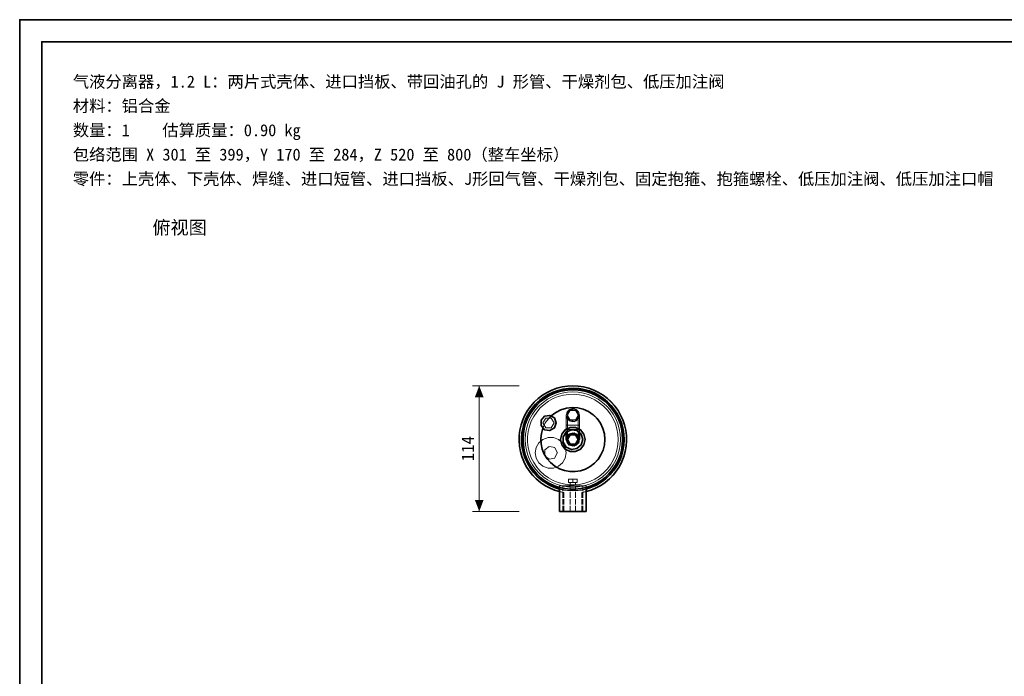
# Model space of a CAD drawing. Header units: millimetres. Extents: x 0 to 420, y 0 to 297.
# Tile 2 of 3: x 0 to 223, y 148 to 297. Entities that reach past the tile are written whole.
import ezdxf
from ezdxf.enums import TextEntityAlignment as Align

# ---------------------------------------------------------------- set-up
doc = ezdxf.new("R2010")
doc.units = ezdxf.units.MM
doc.linetypes.add('DASHED', pattern=[1.524, 1.27, -0.254])
for name, color, linetype, lineweight, true_color in [('DIM', 7, 'Continuous', 18, 0x1e5aa0), ('FRAME', 7, 'Continuous', 35, 0x3c3c3c), ('HIDDEN', 7, 'DASHED', 13, 0x969696), ('OUTLINE', 7, 'Continuous', 35, 0x141414), ('TEXT', 7, 'Continuous', 18, 0x141414)]:
    doc.layers.add(name, color=color, linetype=linetype, lineweight=lineweight, true_color=true_color)
doc.styles.add('ZH', font='simsun.ttc')

msp = doc.modelspace()

# ---------------------------------------------------------------- hatches: boundary and pattern name
at = {"layer": 'DIM'}
for points in [[(103.85, 214.2), (102.86, 211.6), (104.84, 211.6)], [(103.85, 185.8), (104.84, 188.4), (102.86, 188.4)]]:
    msp.add_hatch(color=7, dxfattribs=at).paths.add_polyline_path(points)

# ---------------------------------------------------------------- linework, layer by layer
for points in [[(112.85, 214.2), (102.35, 214.2)], [(103.85, 185.8), (103.85, 214.2)], [(112.85, 185.8), (102.35, 185.8)]]:
    msp.add_lwpolyline(points, dxfattribs=at)
at = {"layer": 'FRAME'}
for points in [[(0, 0), (420, 0), (420, 297), (0, 297)], [(5, 5), (415, 5), (415, 292), (5, 292)]]:
    msp.add_lwpolyline(points, close=True, dxfattribs=at)
at = {"layer": 'HIDDEN'}
for points in [[(127, 190.07), (128.18, 190.32), (129.32, 190.7), (130.43, 191.18), (131.48, 191.77), (132.46, 192.46), (133.38, 193.25), (134.21, 194.12), (134.95, 195.07), (135.59, 196.09), (136.13, 197.17), (136.56, 198.3), (136.87, 199.46), (137.07, 200.65), (137.15, 201.85), (137.11, 203.05), (136.95, 204.25), (136.67, 205.42), (136.28, 206.56), (135.78, 207.66), (135.17, 208.7), (134.46, 209.67), (133.66, 210.57), (132.78, 211.39), (131.81, 212.11), (130.78, 212.74), (129.7, 213.26), (128.56, 213.67), (127.39, 213.96), (126.2, 214.14), (125, 214.2), (123.8, 214.14), (122.61, 213.96), (121.44, 213.67), (120.3, 213.26), (119.22, 212.74), (118.19, 212.11), (117.22, 211.39), (116.34, 210.57), (115.54, 209.67), (114.83, 208.7), (114.22, 207.66), (113.72, 206.56), (113.33, 205.42), (113.05, 204.25), (112.89, 203.05), (112.85, 201.85), (112.93, 200.65), (113.13, 199.46), (113.44, 198.3), (113.87, 197.17), (114.41, 196.09), (115.05, 195.07), (115.79, 194.12), (116.62, 193.25), (117.54, 192.46), (118.52, 191.77), (119.57, 191.18), (120.68, 190.7), (121.82, 190.32), (123, 190.07)], [(136.6, 202.05), (136.54, 203.26), (136.35, 204.46), (136.03, 205.63), (135.6, 206.77), (135.05, 207.85), (134.38, 208.87), (133.62, 209.81), (132.76, 210.67), (131.82, 211.43), (130.8, 212.1), (129.72, 212.65), (128.58, 213.08), (127.41, 213.4), (126.21, 213.59), (125, 213.65), (123.79, 213.59), (122.59, 213.4), (121.42, 213.08), (120.28, 212.65), (119.2, 212.1), (118.18, 211.43), (117.24, 210.67), (116.38, 209.81), (115.62, 208.87), (114.95, 207.85), (114.4, 206.77), (113.97, 205.63), (113.65, 204.46), (113.46, 203.26), (113.4, 202.05), (113.46, 200.84), (113.65, 199.64), (113.97, 198.47), (114.4, 197.33), (114.95, 196.25), (115.62, 195.23), (116.38, 194.29), (117.24, 193.43), (118.18, 192.67), (119.2, 192), (120.28, 191.45), (121.42, 191.02), (122.59, 190.7), (123.79, 190.51), (125, 190.45), (126.21, 190.51), (127.41, 190.7), (128.58, 191.02), (129.72, 191.45), (130.8, 192), (131.82, 192.67), (132.76, 193.43), (133.62, 194.29), (134.38, 195.23), (135.05, 196.25), (135.6, 197.33), (136.03, 198.47), (136.35, 199.64), (136.54, 200.84), (136.6, 202.05)], [(136.55, 202.05), (136.49, 203.26), (136.3, 204.45), (135.98, 205.62), (135.55, 206.75), (135, 207.82), (134.34, 208.84), (133.58, 209.78), (132.73, 210.63), (131.79, 211.39), (130.78, 212.05), (129.7, 212.6), (128.57, 213.03), (127.4, 213.35), (126.21, 213.54), (125, 213.6), (123.79, 213.54), (122.6, 213.35), (121.43, 213.03), (120.3, 212.6), (119.22, 212.05), (118.21, 211.39), (117.27, 210.63), (116.42, 209.78), (115.66, 208.84), (115, 207.82), (114.45, 206.75), (114.02, 205.62), (113.7, 204.45), (113.51, 203.26), (113.45, 202.05), (113.51, 200.84), (113.7, 199.65), (114.02, 198.48), (114.45, 197.35), (115, 196.27), (115.66, 195.26), (116.42, 194.32), (117.27, 193.47), (118.21, 192.71), (119.22, 192.05), (120.3, 191.5), (121.43, 191.07), (122.6, 190.75), (123.79, 190.56), (125, 190.5), (126.21, 190.56), (127.4, 190.75), (128.57, 191.07), (129.7, 191.5), (130.78, 192.05), (131.79, 192.71), (132.73, 193.47), (133.58, 194.32), (134.34, 195.26), (135, 196.27), (135.55, 197.35), (135.98, 198.48), (136.3, 199.65), (136.49, 200.84), (136.55, 202.05)], [(136.25, 202.05), (136.18, 203.27), (135.99, 204.47), (135.66, 205.64), (135.21, 206.77), (134.64, 207.85), (133.96, 208.86), (133.17, 209.79), (132.28, 210.62), (131.31, 211.36), (130.27, 211.99), (129.16, 212.5), (128.01, 212.89), (126.82, 213.15), (125.61, 213.28), (124.39, 213.28), (123.18, 213.15), (121.99, 212.89), (120.84, 212.5), (119.73, 211.99), (118.69, 211.36), (117.72, 210.62), (116.83, 209.79), (116.04, 208.86), (115.36, 207.85), (114.79, 206.77), (114.34, 205.64), (114.01, 204.47), (113.82, 203.27), (113.75, 202.05), (113.82, 200.83), (114.01, 199.63), (114.34, 198.46), (114.79, 197.33), (115.36, 196.25), (116.04, 195.24), (116.83, 194.31), (117.72, 193.48), (118.69, 192.74), (119.73, 192.11), (120.84, 191.6), (121.99, 191.21), (123.18, 190.95), (124.39, 190.82), (125.61, 190.82), (126.82, 190.95), (128.01, 191.21), (129.16, 191.6), (130.27, 192.11), (131.31, 192.74), (132.28, 193.48), (133.17, 194.31), (133.96, 195.24), (134.64, 196.25), (135.21, 197.33), (135.66, 198.46), (135.99, 199.63), (136.18, 200.83), (136.25, 202.05)], [(136.25, 202.05), (136.18, 203.27), (135.99, 204.47), (135.66, 205.64), (135.21, 206.77), (134.64, 207.85), (133.96, 208.86), (133.17, 209.79), (132.28, 210.62), (131.31, 211.36), (130.27, 211.99), (129.16, 212.5), (128.01, 212.89), (126.82, 213.15), (125.61, 213.28), (124.39, 213.28), (123.18, 213.15), (121.99, 212.89), (120.84, 212.5), (119.73, 211.99), (118.69, 211.36), (117.72, 210.62), (116.83, 209.79), (116.04, 208.86), (115.36, 207.85), (114.79, 206.77), (114.34, 205.64), (114.01, 204.47), (113.82, 203.27), (113.75, 202.05), (113.82, 200.83), (114.01, 199.63), (114.34, 198.46), (114.79, 197.33), (115.36, 196.25), (116.04, 195.24), (116.83, 194.31), (117.72, 193.48), (118.69, 192.74), (119.73, 192.11), (120.84, 191.6), (121.99, 191.21), (123.18, 190.95), (124.39, 190.82), (125.61, 190.82), (126.82, 190.95), (128.01, 191.21), (129.16, 191.6), (130.27, 192.11), (131.31, 192.74), (132.28, 193.48), (133.17, 194.31), (133.96, 195.24), (134.64, 196.25), (135.21, 197.33), (135.66, 198.46), (135.99, 199.63), (136.18, 200.83), (136.25, 202.05)], [(136.25, 202.05), (136.18, 203.27), (135.99, 204.47), (135.66, 205.64), (135.21, 206.77), (134.64, 207.85), (133.96, 208.86), (133.17, 209.79), (132.28, 210.62), (131.31, 211.36), (130.27, 211.99), (129.16, 212.5), (128.01, 212.89), (126.82, 213.15), (125.61, 213.28), (124.39, 213.28), (123.18, 213.15), (121.99, 212.89), (120.84, 212.5), (119.73, 211.99), (118.69, 211.36), (117.72, 210.62), (116.83, 209.79), (116.04, 208.86), (115.36, 207.85), (114.79, 206.77), (114.34, 205.64), (114.01, 204.47), (113.82, 203.27), (113.75, 202.05), (113.82, 200.83), (114.01, 199.63), (114.34, 198.46), (114.79, 197.33), (115.36, 196.25), (116.04, 195.24), (116.83, 194.31), (117.72, 193.48), (118.69, 192.74), (119.73, 192.11), (120.84, 191.6), (121.99, 191.21), (123.18, 190.95), (124.39, 190.82), (125.61, 190.82), (126.82, 190.95), (128.01, 191.21), (129.16, 191.6), (130.27, 192.11), (131.31, 192.74), (132.28, 193.48), (133.17, 194.31), (133.96, 195.24), (134.64, 196.25), (135.21, 197.33), (135.66, 198.46), (135.99, 199.63), (136.18, 200.83), (136.25, 202.05)], [(136.25, 202.05), (136.18, 203.27), (135.99, 204.47), (135.66, 205.64), (135.21, 206.77), (134.64, 207.85), (133.96, 208.86), (133.17, 209.79), (132.28, 210.62), (131.31, 211.36), (130.27, 211.99), (129.16, 212.5), (128.01, 212.89), (126.82, 213.15), (125.61, 213.28), (124.39, 213.28), (123.18, 213.15), (121.99, 212.89), (120.84, 212.5), (119.73, 211.99), (118.69, 211.36), (117.72, 210.62), (116.83, 209.79), (116.04, 208.86), (115.36, 207.85), (114.79, 206.77), (114.34, 205.64), (114.01, 204.47), (113.82, 203.27), (113.75, 202.05), (113.82, 200.83), (114.01, 199.63), (114.34, 198.46), (114.79, 197.33), (115.36, 196.25), (116.04, 195.24), (116.83, 194.31), (117.72, 193.48), (118.69, 192.74), (119.73, 192.11), (120.84, 191.6), (121.99, 191.21), (123.18, 190.95), (124.39, 190.82), (125.61, 190.82), (126.82, 190.95), (128.01, 191.21), (129.16, 191.6), (130.27, 192.11), (131.31, 192.74), (132.28, 193.48), (133.17, 194.31), (133.96, 195.24), (134.64, 196.25), (135.21, 197.33), (135.66, 198.46), (135.99, 199.63), (136.18, 200.83), (136.25, 202.05)], [(136.25, 202.05), (136.18, 203.27), (135.99, 204.47), (135.66, 205.64), (135.21, 206.77), (134.64, 207.85), (133.96, 208.86), (133.17, 209.79), (132.28, 210.62), (131.31, 211.36), (130.27, 211.99), (129.16, 212.5), (128.01, 212.89), (126.82, 213.15), (125.61, 213.28), (124.39, 213.28), (123.18, 213.15), (121.99, 212.89), (120.84, 212.5), (119.73, 211.99), (118.69, 211.36), (117.72, 210.62), (116.83, 209.79), (116.04, 208.86), (115.36, 207.85), (114.79, 206.77), (114.34, 205.64), (114.01, 204.47), (113.82, 203.27), (113.75, 202.05), (113.82, 200.83), (114.01, 199.63), (114.34, 198.46), (114.79, 197.33), (115.36, 196.25), (116.04, 195.24), (116.83, 194.31), (117.72, 193.48), (118.69, 192.74), (119.73, 192.11), (120.84, 191.6), (121.99, 191.21), (123.18, 190.95), (124.39, 190.82), (125.61, 190.82), (126.82, 190.95), (128.01, 191.21), (129.16, 191.6), (130.27, 192.11), (131.31, 192.74), (132.28, 193.48), (133.17, 194.31), (133.96, 195.24), (134.64, 196.25), (135.21, 197.33), (135.66, 198.46), (135.99, 199.63), (136.18, 200.83), (136.25, 202.05)], [(136.25, 202.05), (136.18, 203.27), (135.99, 204.47), (135.66, 205.64), (135.21, 206.77), (134.64, 207.85), (133.96, 208.86), (133.17, 209.79), (132.28, 210.62), (131.31, 211.36), (130.27, 211.99), (129.16, 212.5), (128.01, 212.89), (126.82, 213.15), (125.61, 213.28), (124.39, 213.28), (123.18, 213.15), (121.99, 212.89), (120.84, 212.5), (119.73, 211.99), (118.69, 211.36), (117.72, 210.62), (116.83, 209.79), (116.04, 208.86), (115.36, 207.85), (114.79, 206.77), (114.34, 205.64), (114.01, 204.47), (113.82, 203.27), (113.75, 202.05), (113.82, 200.83), (114.01, 199.63), (114.34, 198.46), (114.79, 197.33), (115.36, 196.25), (116.04, 195.24), (116.83, 194.31), (117.72, 193.48), (118.69, 192.74), (119.73, 192.11), (120.84, 191.6), (121.99, 191.21), (123.18, 190.95), (124.39, 190.82), (125.61, 190.82), (126.82, 190.95), (128.01, 191.21), (129.16, 191.6), (130.27, 192.11), (131.31, 192.74), (132.28, 193.48), (133.17, 194.31), (133.96, 195.24), (134.64, 196.25), (135.21, 197.33), (135.66, 198.46), (135.99, 199.63), (136.18, 200.83), (136.25, 202.05)], [(135.75, 202.05), (135.68, 203.25), (135.48, 204.44), (135.15, 205.6), (134.69, 206.71), (134.1, 207.77), (133.4, 208.75), (132.6, 209.65), (131.7, 210.45), (130.72, 211.15), (129.66, 211.74), (128.55, 212.2), (127.39, 212.53), (126.2, 212.73), (125, 212.8), (123.8, 212.73), (122.61, 212.53), (121.45, 212.2), (120.34, 211.74), (119.28, 211.15), (118.3, 210.45), (117.4, 209.65), (116.6, 208.75), (115.9, 207.77), (115.31, 206.71), (114.85, 205.6), (114.52, 204.44), (114.32, 203.25), (114.25, 202.05), (114.32, 200.85), (114.52, 199.66), (114.85, 198.5), (115.31, 197.39), (115.9, 196.33), (116.6, 195.35), (117.4, 194.45), (118.3, 193.65), (119.28, 192.95), (120.34, 192.36), (121.45, 191.9), (122.61, 191.57), (123.8, 191.37), (125, 191.3), (126.2, 191.37), (127.39, 191.57), (128.55, 191.9), (129.66, 192.36), (130.72, 192.95), (131.7, 193.65), (132.6, 194.45), (133.4, 195.35), (134.1, 196.33), (134.69, 197.39), (135.15, 198.5), (135.48, 199.66), (135.68, 200.85), (135.75, 202.05)], [(135.75, 202.05), (135.68, 203.25), (135.48, 204.44), (135.15, 205.6), (134.69, 206.71), (134.1, 207.77), (133.4, 208.75), (132.6, 209.65), (131.7, 210.45), (130.72, 211.15), (129.66, 211.74), (128.55, 212.2), (127.39, 212.53), (126.2, 212.73), (125, 212.8), (123.8, 212.73), (122.61, 212.53), (121.45, 212.2), (120.34, 211.74), (119.28, 211.15), (118.3, 210.45), (117.4, 209.65), (116.6, 208.75), (115.9, 207.77), (115.31, 206.71), (114.85, 205.6), (114.52, 204.44), (114.32, 203.25), (114.25, 202.05), (114.32, 200.85), (114.52, 199.66), (114.85, 198.5), (115.31, 197.39), (115.9, 196.33), (116.6, 195.35), (117.4, 194.45), (118.3, 193.65), (119.28, 192.95), (120.34, 192.36), (121.45, 191.9), (122.61, 191.57), (123.8, 191.37), (125, 191.3), (126.2, 191.37), (127.39, 191.57), (128.55, 191.9), (129.66, 192.36), (130.72, 192.95), (131.7, 193.65), (132.6, 194.45), (133.4, 195.35), (134.1, 196.33), (134.69, 197.39), (135.15, 198.5), (135.48, 199.66), (135.68, 200.85), (135.75, 202.05)], [(135.75, 202.05), (135.68, 203.25), (135.48, 204.44), (135.15, 205.6), (134.69, 206.71), (134.1, 207.77), (133.4, 208.75), (132.6, 209.65), (131.7, 210.45), (130.72, 211.15), (129.66, 211.74), (128.55, 212.2), (127.39, 212.53), (126.2, 212.73), (125, 212.8), (123.8, 212.73), (122.61, 212.53), (121.45, 212.2), (120.34, 211.74), (119.28, 211.15), (118.3, 210.45), (117.4, 209.65), (116.6, 208.75), (115.9, 207.77), (115.31, 206.71), (114.85, 205.6), (114.52, 204.44), (114.32, 203.25), (114.25, 202.05), (114.32, 200.85), (114.52, 199.66), (114.85, 198.5), (115.31, 197.39), (115.9, 196.33), (116.6, 195.35), (117.4, 194.45), (118.3, 193.65), (119.28, 192.95), (120.34, 192.36), (121.45, 191.9), (122.61, 191.57), (123.8, 191.37), (125, 191.3), (126.2, 191.37), (127.39, 191.57), (128.55, 191.9), (129.66, 192.36), (130.72, 192.95), (131.7, 193.65), (132.6, 194.45), (133.4, 195.35), (134.1, 196.33), (134.69, 197.39), (135.15, 198.5), (135.48, 199.66), (135.68, 200.85), (135.75, 202.05)], [(135.75, 202.05), (135.68, 203.25), (135.48, 204.44), (135.15, 205.6), (134.69, 206.71), (134.1, 207.77), (133.4, 208.75), (132.6, 209.65), (131.7, 210.45), (130.72, 211.15), (129.66, 211.74), (128.55, 212.2), (127.39, 212.53), (126.2, 212.73), (125, 212.8), (123.8, 212.73), (122.61, 212.53), (121.45, 212.2), (120.34, 211.74), (119.28, 211.15), (118.3, 210.45), (117.4, 209.65), (116.6, 208.75), (115.9, 207.77), (115.31, 206.71), (114.85, 205.6), (114.52, 204.44), (114.32, 203.25), (114.25, 202.05), (114.32, 200.85), (114.52, 199.66), (114.85, 198.5), (115.31, 197.39), (115.9, 196.33), (116.6, 195.35), (117.4, 194.45), (118.3, 193.65), (119.28, 192.95), (120.34, 192.36), (121.45, 191.9), (122.61, 191.57), (123.8, 191.37), (125, 191.3), (126.2, 191.37), (127.39, 191.57), (128.55, 191.9), (129.66, 192.36), (130.72, 192.95), (131.7, 193.65), (132.6, 194.45), (133.4, 195.35), (134.1, 196.33), (134.69, 197.39), (135.15, 198.5), (135.48, 199.66), (135.68, 200.85), (135.75, 202.05)], [(135.75, 202.05), (135.68, 203.25), (135.48, 204.44), (135.15, 205.6), (134.69, 206.71), (134.1, 207.77), (133.4, 208.75), (132.6, 209.65), (131.7, 210.45), (130.72, 211.15), (129.66, 211.74), (128.55, 212.2), (127.39, 212.53), (126.2, 212.73), (125, 212.8), (123.8, 212.73), (122.61, 212.53), (121.45, 212.2), (120.34, 211.74), (119.28, 211.15), (118.3, 210.45), (117.4, 209.65), (116.6, 208.75), (115.9, 207.77), (115.31, 206.71), (114.85, 205.6), (114.52, 204.44), (114.32, 203.25), (114.25, 202.05), (114.32, 200.85), (114.52, 199.66), (114.85, 198.5), (115.31, 197.39), (115.9, 196.33), (116.6, 195.35), (117.4, 194.45), (118.3, 193.65), (119.28, 192.95), (120.34, 192.36), (121.45, 191.9), (122.61, 191.57), (123.8, 191.37), (125, 191.3), (126.2, 191.37), (127.39, 191.57), (128.55, 191.9), (129.66, 192.36), (130.72, 192.95), (131.7, 193.65), (132.6, 194.45), (133.4, 195.35), (134.1, 196.33), (134.69, 197.39), (135.15, 198.5), (135.48, 199.66), (135.68, 200.85), (135.75, 202.05)], [(135.75, 202.05), (135.68, 203.25), (135.48, 204.44), (135.15, 205.6), (134.69, 206.71), (134.1, 207.77), (133.4, 208.75), (132.6, 209.65), (131.7, 210.45), (130.72, 211.15), (129.66, 211.74), (128.55, 212.2), (127.39, 212.53), (126.2, 212.73), (125, 212.8), (123.8, 212.73), (122.61, 212.53), (121.45, 212.2), (120.34, 211.74), (119.28, 211.15), (118.3, 210.45), (117.4, 209.65), (116.6, 208.75), (115.9, 207.77), (115.31, 206.71), (114.85, 205.6), (114.52, 204.44), (114.32, 203.25), (114.25, 202.05), (114.32, 200.85), (114.52, 199.66), (114.85, 198.5), (115.31, 197.39), (115.9, 196.33), (116.6, 195.35), (117.4, 194.45), (118.3, 193.65), (119.28, 192.95), (120.34, 192.36), (121.45, 191.9), (122.61, 191.57), (123.8, 191.37), (125, 191.3), (126.2, 191.37), (127.39, 191.57), (128.55, 191.9), (129.66, 192.36), (130.72, 192.95), (131.7, 193.65), (132.6, 194.45), (133.4, 195.35), (134.1, 196.33), (134.69, 197.39), (135.15, 198.5), (135.48, 199.66), (135.68, 200.85), (135.75, 202.05)], [(135.25, 202.05), (135.18, 203.26), (134.96, 204.46), (134.61, 205.62), (134.12, 206.73), (133.5, 207.78), (132.76, 208.74), (131.92, 209.61), (130.98, 210.38), (129.95, 211.03), (128.85, 211.55), (127.7, 211.94), (126.51, 212.19), (125.3, 212.3), (124.09, 212.26), (122.89, 212.08), (121.72, 211.76), (120.59, 211.3), (119.53, 210.72), (118.54, 210.01), (117.65, 209.19), (116.85, 208.27), (116.17, 207.26), (115.62, 206.18), (115.2, 205.04), (114.91, 203.86), (114.77, 202.66), (114.77, 201.44), (114.91, 200.24), (115.2, 199.06), (115.62, 197.92), (116.17, 196.84), (116.85, 195.83), (117.65, 194.91), (118.54, 194.09), (119.53, 193.38), (120.59, 192.8), (121.72, 192.34), (122.89, 192.02), (124.09, 191.84), (125.3, 191.8), (126.51, 191.91), (127.7, 192.16), (128.85, 192.55), (129.95, 193.07), (130.98, 193.72), (131.92, 194.49), (132.76, 195.36), (133.5, 196.32), (134.12, 197.37), (134.61, 198.48), (134.96, 199.64), (135.18, 200.84), (135.25, 202.05)], [(135.25, 202.05), (135.18, 203.26), (134.96, 204.46), (134.61, 205.62), (134.12, 206.73), (133.5, 207.78), (132.76, 208.74), (131.92, 209.61), (130.98, 210.38), (129.95, 211.03), (128.85, 211.55), (127.7, 211.94), (126.51, 212.19), (125.3, 212.3), (124.09, 212.26), (122.89, 212.08), (121.72, 211.76), (120.59, 211.3), (119.53, 210.72), (118.54, 210.01), (117.65, 209.19), (116.85, 208.27), (116.17, 207.26), (115.62, 206.18), (115.2, 205.04), (114.91, 203.86), (114.77, 202.66), (114.77, 201.44), (114.91, 200.24), (115.2, 199.06), (115.62, 197.92), (116.17, 196.84), (116.85, 195.83), (117.65, 194.91), (118.54, 194.09), (119.53, 193.38), (120.59, 192.8), (121.72, 192.34), (122.89, 192.02), (124.09, 191.84), (125.3, 191.8), (126.51, 191.91), (127.7, 192.16), (128.85, 192.55), (129.95, 193.07), (130.98, 193.72), (131.92, 194.49), (132.76, 195.36), (133.5, 196.32), (134.12, 197.37), (134.61, 198.48), (134.96, 199.64), (135.18, 200.84), (135.25, 202.05)], [(132.25, 202.05), (132.15, 203.28), (131.84, 204.47), (131.33, 205.59), (130.64, 206.6), (129.79, 207.49), (128.8, 208.22), (127.7, 208.78), (126.53, 209.14), (125.31, 209.29), (124.08, 209.24), (122.88, 208.98), (121.74, 208.52), (120.69, 207.88), (119.77, 207.07), (118.99, 206.11), (118.39, 205.04), (117.98, 203.88), (117.78, 202.66), (117.78, 201.44), (117.98, 200.22), (118.39, 199.06), (118.99, 197.99), (119.77, 197.03), (120.69, 196.22), (121.74, 195.58), (122.88, 195.12), (124.08, 194.86), (125.31, 194.81), (126.53, 194.96), (127.7, 195.32), (128.8, 195.88), (129.79, 196.61), (130.64, 197.5), (131.33, 198.51), (131.84, 199.63), (132.15, 200.82), (132.25, 202.05)], [(132.25, 202.05), (132.15, 203.28), (131.84, 204.47), (131.33, 205.59), (130.64, 206.6), (129.79, 207.49), (128.8, 208.22), (127.7, 208.78), (126.53, 209.14), (125.31, 209.29), (124.08, 209.24), (122.88, 208.98), (121.74, 208.52), (120.69, 207.88), (119.77, 207.07), (118.99, 206.11), (118.39, 205.04), (117.98, 203.88), (117.78, 202.66), (117.78, 201.44), (117.98, 200.22), (118.39, 199.06), (118.99, 197.99), (119.77, 197.03), (120.69, 196.22), (121.74, 195.58), (122.88, 195.12), (124.08, 194.86), (125.31, 194.81), (126.53, 194.96), (127.7, 195.32), (128.8, 195.88), (129.79, 196.61), (130.64, 197.5), (131.33, 198.51), (131.84, 199.63), (132.15, 200.82), (132.25, 202.05)], [(132.25, 202.05), (132.15, 203.28), (131.84, 204.47), (131.33, 205.59), (130.64, 206.6), (129.79, 207.49), (128.8, 208.22), (127.7, 208.78), (126.53, 209.14), (125.31, 209.29), (124.08, 209.24), (122.88, 208.98), (121.74, 208.52), (120.69, 207.88), (119.77, 207.07), (118.99, 206.11), (118.39, 205.04), (117.98, 203.88), (117.78, 202.66), (117.78, 201.44), (117.98, 200.22), (118.39, 199.06), (118.99, 197.99), (119.77, 197.03), (120.69, 196.22), (121.74, 195.58), (122.88, 195.12), (124.08, 194.86), (125.31, 194.81), (126.53, 194.96), (127.7, 195.32), (128.8, 195.88), (129.79, 196.61), (130.64, 197.5), (131.33, 198.51), (131.84, 199.63), (132.15, 200.82), (132.25, 202.05)], [(121.25, 205.8), (120.84, 206.92), (119.8, 207.52), (118.62, 207.32), (117.86, 206.4), (117.86, 205.2), (118.62, 204.28), (119.8, 204.08), (120.84, 204.68), (121.25, 205.8)], [(120.14, 207.43), (119.73, 207.03), (119.35, 206.6), (119.01, 206.13), (118.71, 205.65), (118.44, 205.14), (118.22, 204.61)], [(123.5, 207.55), (123.7, 208.3), (124.25, 208.85), (125, 209.05), (125.75, 208.85), (126.3, 208.3), (126.5, 207.55)], [(123.5, 207.55), (124.06, 206.38), (125.33, 206.09), (126.35, 206.9), (126.35, 208.2), (125.33, 209.01), (124.06, 208.72), (123.5, 207.55)], [(123.5, 205.3), (123.5, 205.68), (123.5, 206.05), (123.5, 206.43), (123.5, 206.8), (123.5, 207.17), (123.5, 207.55)], [(126.5, 207.55), (126.3, 206.8), (125.75, 206.25), (125, 206.05), (124.25, 206.25), (123.7, 206.8), (123.5, 207.55)], [(123.8, 207.55), (123.96, 208.15), (124.4, 208.59), (125, 208.75), (125.6, 208.59), (126.04, 208.15), (126.2, 207.55)], [(123.8, 207.55), (124.4, 206.51), (125.6, 206.51), (126.2, 207.55), (125.6, 208.59), (124.4, 208.59), (123.8, 207.55)], [(123.8, 205.3), (123.8, 205.68), (123.8, 206.05), (123.8, 206.43), (123.8, 206.8), (123.8, 207.17), (123.8, 207.55)], [(126.2, 207.55), (126.04, 206.95), (125.6, 206.51), (125, 206.35), (124.4, 206.51), (123.96, 206.95), (123.8, 207.55)], [(126.2, 205.3), (126.2, 205.68), (126.2, 206.05), (126.2, 206.43), (126.2, 206.8), (126.2, 207.17), (126.2, 207.55)], [(126.5, 205.3), (126.5, 205.68), (126.5, 206.05), (126.5, 206.43), (126.5, 206.8), (126.5, 207.17), (126.5, 207.55)], [(120.75, 205.8), (120.12, 206.88), (118.88, 206.88), (118.25, 205.8), (118.88, 204.72), (120.12, 204.72), (120.75, 205.8)], [(120.75, 205.8), (120.12, 206.88), (118.88, 206.88), (118.25, 205.8), (118.88, 204.72), (120.12, 204.72), (120.75, 205.8)], [(127.8, 202.05), (127.52, 203.26), (126.75, 204.24), (125.62, 204.78), (124.38, 204.78), (123.25, 204.24), (122.48, 203.26), (122.2, 202.05), (122.48, 200.84), (123.25, 199.86), (124.38, 199.32), (125.62, 199.32), (126.75, 199.86), (127.52, 200.84), (127.8, 202.05)], [(123.5, 204.3), (123.5, 205.3)], [(123.5, 205.3), (124, 205.3), (124.5, 205.3), (125, 205.3), (125.5, 205.3), (126, 205.3), (126.5, 205.3)], [(126.5, 205.3), (126, 205.3), (125.5, 205.3), (125, 205.3), (124.5, 205.3), (124, 205.3), (123.5, 205.3)], [(123.8, 204.3), (123.8, 205.3)], [(123.8, 205.3), (124.2, 205.3), (124.6, 205.3), (125, 205.3), (125.4, 205.3), (125.8, 205.3), (126.2, 205.3)], [(126.2, 205.3), (125.8, 205.3), (125.4, 205.3), (125, 205.3), (124.6, 205.3), (124.2, 205.3), (123.8, 205.3)], [(126.2, 204.3), (126.2, 205.3)], [(126.5, 204.3), (126.5, 205.3)], [(123.5, 199.05), (123.29, 200.25), (122.68, 201.3), (121.75, 202.08), (120.61, 202.5), (119.39, 202.5), (118.25, 202.08), (117.32, 201.3), (116.71, 200.25), (116.5, 199.05), (116.71, 197.85), (117.32, 196.8), (118.25, 196.02), (119.39, 195.6), (120.61, 195.6), (121.75, 196.02), (122.68, 196.8), (123.29, 197.85), (123.5, 199.05)], [(123.5, 199.05), (123.29, 200.25), (122.68, 201.3), (121.75, 202.08), (120.61, 202.5), (119.39, 202.5), (118.25, 202.08), (117.32, 201.3), (116.71, 200.25), (116.5, 199.05), (116.71, 197.85), (117.32, 196.8), (118.25, 196.02), (119.39, 195.6), (120.61, 195.6), (121.75, 196.02), (122.68, 196.8), (123.29, 197.85), (123.5, 199.05)], [(123.5, 199.05), (123.29, 200.25), (122.68, 201.3), (121.75, 202.08), (120.61, 202.5), (119.39, 202.5), (118.25, 202.08), (117.32, 201.3), (116.71, 200.25), (116.5, 199.05), (116.71, 197.85), (117.32, 196.8), (118.25, 196.02), (119.39, 195.6), (120.61, 195.6), (121.75, 196.02), (122.68, 196.8), (123.29, 197.85), (123.5, 199.05)], [(123.5, 199.05), (123.29, 200.25), (122.68, 201.3), (121.75, 202.08), (120.61, 202.5), (119.39, 202.5), (118.25, 202.08), (117.32, 201.3), (116.71, 200.25), (116.5, 199.05), (116.71, 197.85), (117.32, 196.8), (118.25, 196.02), (119.39, 195.6), (120.61, 195.6), (121.75, 196.02), (122.68, 196.8), (123.29, 197.85), (123.5, 199.05)], [(127.25, 202.05), (126.89, 203.27), (125.93, 204.1), (124.68, 204.28), (123.53, 203.75), (122.84, 202.68), (122.84, 201.42), (123.53, 200.35), (124.68, 199.82), (125.93, 200), (126.89, 200.83), (127.25, 202.05)], [(123.5, 203.73), (123.5, 203.82), (123.5, 203.92), (123.5, 204.01), (123.5, 204.11), (123.5, 204.2), (123.5, 204.3)], [(123.5, 204.3), (124, 204.3), (124.5, 204.3), (125, 204.3), (125.5, 204.3), (126, 204.3), (126.5, 204.3)], [(126.5, 204.3), (126, 204.3), (125.5, 204.3), (125, 204.3), (124.5, 204.3), (124, 204.3), (123.5, 204.3)], [(123.5, 202.05), (123.7, 202.8), (124.25, 203.35), (125, 203.55), (125.75, 203.35), (126.3, 202.8), (126.5, 202.05)], [(123.5, 202.05), (123.7, 202.8), (124.25, 203.35), (125, 203.55), (125.75, 203.35), (126.3, 202.8), (126.5, 202.05)], [(123.8, 202.05), (123.8, 202.43), (123.8, 202.8), (123.8, 203.18), (123.8, 203.55), (123.8, 203.93), (123.8, 204.3)], [(123.8, 204.3), (124.2, 204.3), (124.6, 204.3), (125, 204.3), (125.4, 204.3), (125.8, 204.3), (126.2, 204.3)], [(126.2, 204.3), (125.8, 204.3), (125.4, 204.3), (125, 204.3), (124.6, 204.3), (124.2, 204.3), (123.8, 204.3)], [(123.8, 202.05), (123.96, 202.65), (124.4, 203.09), (125, 203.25), (125.6, 203.09), (126.04, 202.65), (126.2, 202.05)], [(123.8, 202.05), (123.96, 202.65), (124.4, 203.09), (125, 203.25), (125.6, 203.09), (126.04, 202.65), (126.2, 202.05)], [(126.2, 204.3), (126.2, 203.93), (126.2, 203.55), (126.2, 203.18), (126.2, 202.8), (126.2, 202.43), (126.2, 202.05)], [(126.5, 204.3), (126.5, 204.2), (126.5, 204.11), (126.5, 204.01), (126.5, 203.92), (126.5, 203.82), (126.5, 203.73)], [(121.5, 199.05), (120.94, 200.22), (119.67, 200.51), (118.65, 199.7), (118.65, 198.4), (119.67, 197.59), (120.94, 197.88), (121.5, 199.05)], [(121.5, 199.05), (120.94, 200.22), (119.67, 200.51), (118.65, 199.7), (118.65, 198.4), (119.67, 197.59), (120.94, 197.88), (121.5, 199.05)], [(126.5, 202.05), (126.3, 201.3), (125.75, 200.75), (125, 200.55), (124.25, 200.75), (123.7, 201.3), (123.5, 202.05)], [(126.5, 202.05), (126.3, 201.3), (125.75, 200.75), (125, 200.55), (124.25, 200.75), (123.7, 201.3), (123.5, 202.05)], [(126.2, 202.05), (126.04, 201.45), (125.6, 201.01), (125, 200.85), (124.4, 201.01), (123.96, 201.45), (123.8, 202.05)], [(126.2, 202.05), (126.04, 201.45), (125.6, 201.01), (125, 200.85), (124.4, 201.01), (123.96, 201.45), (123.8, 202.05)], [(128, 191.55), (127, 191.55), (126, 191.55), (125, 191.55), (124, 191.55), (123, 191.55), (122, 191.55)], [(122, 191.55), (122.5, 191.55), (123, 191.55), (123.5, 191.55), (124, 191.55), (124.5, 191.55), (125, 191.55)], [(122, 191.21), (122, 191.55)], [(127.25, 191.55), (126.5, 191.55), (125.75, 191.55), (125, 191.55), (124.25, 191.55), (123.5, 191.55), (122.75, 191.55)], [(122.75, 191.55), (123.12, 191.55), (123.5, 191.55), (123.88, 191.55), (124.25, 191.55), (124.62, 191.55), (125, 191.55)], [(122.75, 185.8), (122.75, 191.55)], [(127.25, 191.54), (126.51, 191.41), (125.75, 191.33), (125, 191.3), (124.25, 191.33), (123.49, 191.41), (122.75, 191.54)], [(122.75, 191.54), (123.12, 191.47), (123.49, 191.41), (123.87, 191.36), (124.25, 191.33), (124.62, 191.31), (125, 191.3)], [(122.75, 191.03), (122.75, 191.54)], [(124, 192.3), (124, 193.11)], [(124, 193.11), (125, 193.11)], [(125, 193.11), (124, 193.11)], [(124, 192.3), (124, 193.11)], [(124, 192.3), (125, 192.3)], [(125, 192.3), (124, 192.3)], [(125.62, 192.3), (125.42, 192.3), (125.21, 192.3), (125, 192.3), (124.79, 192.3), (124.58, 192.3), (124.38, 192.3)], [(124.38, 192.3), (124.48, 192.3), (124.58, 192.3), (124.69, 192.3), (124.79, 192.3), (124.9, 192.3), (125, 192.3)], [(124.38, 185.8), (124.38, 192.3)], [(125, 192.3), (125, 193.11)], [(125, 193.11), (126, 193.11)], [(126, 193.11), (125, 193.11)], [(125, 192.3), (125, 193.11)], [(125, 192.3), (126, 192.3)], [(126, 192.3), (125, 192.3)], [(125, 192.3), (125.1, 192.3), (125.21, 192.3), (125.31, 192.3), (125.42, 192.3), (125.52, 192.3), (125.62, 192.3)], [(125, 191.55), (125.5, 191.55), (126, 191.55), (126.5, 191.55), (127, 191.55), (127.5, 191.55), (128, 191.55)], [(125, 191.55), (125.38, 191.55), (125.75, 191.55), (126.12, 191.55), (126.5, 191.55), (126.88, 191.55), (127.25, 191.55)], [(125, 191.3), (125.38, 191.31), (125.75, 191.33), (126.13, 191.36), (126.51, 191.41), (126.88, 191.47), (127.25, 191.54)], [(125.62, 185.8), (125.62, 192.3)], [(126, 192.3), (126, 193.11)], [(126, 192.3), (126, 193.11)], [(127.25, 185.8), (127.25, 191.55)], [(127.25, 191.03), (127.25, 191.54)], [(128, 191.21), (128, 191.55)], [(122, 190.9), (122.99, 190.68), (123.99, 190.54), (125, 190.5), (126.01, 190.54), (127.01, 190.68), (128, 190.9)], [(128, 190.84), (127.01, 190.63), (126.01, 190.49), (125, 190.45), (123.99, 190.49), (122.99, 190.63), (122, 190.84)], [(123, 190.07), (122.83, 190.09), (122.66, 190.13), (122.5, 190.16), (122.33, 190.2), (122.17, 190.24), (122, 190.28)], [(127.25, 191.03), (126.51, 190.9), (125.75, 190.83), (125, 190.8), (124.25, 190.83), (123.49, 190.9), (122.75, 191.03)], [(122.75, 191.03), (123.12, 190.96), (123.49, 190.9), (123.87, 190.86), (124.25, 190.83), (124.62, 190.81), (125, 190.8)], [(123, 185.8), (123, 190.07)], [(123, 185.8), (123, 190.07)], [(125, 190.8), (125.38, 190.81), (125.75, 190.83), (126.13, 190.86), (126.51, 190.9), (126.88, 190.96), (127.25, 191.03)], [(128, 190.28), (127.83, 190.24), (127.67, 190.2), (127.5, 190.16), (127.34, 190.13), (127.17, 190.09), (127, 190.07)], [(127, 185.8), (127, 190.07)], [(127, 185.8), (127, 190.07)], [(128, 185.8), (127, 185.8), (126, 185.8), (125, 185.8), (124, 185.8), (123, 185.8), (122, 185.8)], [(127.25, 185.8), (126.5, 185.8), (125.75, 185.8), (125, 185.8), (124.25, 185.8), (123.5, 185.8), (122.75, 185.8)], [(122.75, 185.8), (123.12, 185.8), (123.5, 185.8), (123.88, 185.8), (124.25, 185.8), (124.62, 185.8), (125, 185.8)], [(123, 185.8), (127, 185.8)], [(123, 185.8), (127, 185.8)], [(125.62, 185.8), (125.42, 185.8), (125.21, 185.8), (125, 185.8), (124.79, 185.8), (124.58, 185.8), (124.38, 185.8)], [(124.38, 185.8), (124.48, 185.8), (124.58, 185.8), (124.69, 185.8), (124.79, 185.8), (124.9, 185.8), (125, 185.8)], [(125, 185.8), (125.38, 185.8), (125.75, 185.8), (126.12, 185.8), (126.5, 185.8), (126.88, 185.8), (127.25, 185.8)], [(125, 185.8), (125.1, 185.8), (125.21, 185.8), (125.31, 185.8), (125.42, 185.8), (125.52, 185.8), (125.62, 185.8)]]:
    msp.add_lwpolyline(points, dxfattribs=at)
at = {"layer": 'OUTLINE'}
for points in [[(122, 190.28), (120.84, 190.63), (119.73, 191.1), (118.66, 191.68), (117.66, 192.37), (116.73, 193.14), (115.89, 194.01), (115.13, 194.96), (114.48, 195.98), (113.92, 197.05), (113.48, 198.18), (113.15, 199.35), (112.94, 200.54), (112.85, 201.75), (112.88, 202.96), (113.03, 204.16), (113.3, 205.34), (113.69, 206.49), (114.19, 207.59), (114.79, 208.64), (115.5, 209.63), (116.3, 210.53), (117.19, 211.36), (118.16, 212.09), (119.19, 212.72), (120.28, 213.25), (121.42, 213.66), (122.59, 213.96), (123.79, 214.14), (125, 214.2), (126.21, 214.14), (127.41, 213.96), (128.58, 213.66), (129.72, 213.25), (130.81, 212.72), (131.84, 212.09), (132.81, 211.36), (133.7, 210.53), (134.5, 209.63), (135.21, 208.64), (135.81, 207.59), (136.31, 206.49), (136.7, 205.34), (136.97, 204.16), (137.12, 202.96), (137.15, 201.75), (137.06, 200.54), (136.85, 199.35), (136.52, 198.18), (136.08, 197.05), (135.52, 195.98), (134.87, 194.96), (134.11, 194.01), (133.27, 193.14), (132.34, 192.37), (131.34, 191.68), (130.27, 191.1), (129.16, 190.63), (128, 190.28)], [(122, 190.84), (120.86, 191.21), (119.76, 191.7), (118.72, 192.3), (117.75, 193), (116.85, 193.8), (116.04, 194.68), (115.33, 195.65), (114.72, 196.68), (114.22, 197.77), (113.83, 198.91), (113.57, 200.08), (113.43, 201.27), (113.41, 202.47), (113.51, 203.67), (113.74, 204.85), (114.09, 205.99), (114.56, 207.1), (115.13, 208.15), (115.82, 209.14), (116.6, 210.05), (117.47, 210.87), (118.42, 211.61), (119.45, 212.23), (120.53, 212.75), (121.66, 213.16), (122.82, 213.44), (124.01, 213.61), (125.21, 213.65), (126.41, 213.56), (127.59, 213.36), (128.74, 213.03), (129.86, 212.58), (130.92, 212.02), (131.92, 211.36), (132.85, 210.59), (133.69, 209.74), (134.43, 208.8), (135.08, 207.79), (135.62, 206.72), (136.05, 205.59), (136.35, 204.43), (136.54, 203.25), (136.6, 202.05)], [(136.55, 202.05), (136.49, 203.27), (136.29, 204.48), (135.97, 205.66), (135.53, 206.8), (134.97, 207.89), (134.29, 208.91), (133.52, 209.85), (132.64, 210.71), (131.69, 211.47), (130.65, 212.12), (129.56, 212.66), (128.41, 213.09), (127.22, 213.38), (126.01, 213.56), (124.79, 213.6), (123.57, 213.51), (122.36, 213.3), (121.19, 212.95), (120.06, 212.49), (118.98, 211.91), (117.97, 211.22), (117.04, 210.42), (116.2, 209.53), (115.46, 208.56), (114.83, 207.52), (114.3, 206.41), (113.9, 205.25), (113.63, 204.06), (113.48, 202.85), (113.46, 201.63), (113.57, 200.41), (113.81, 199.21), (114.17, 198.04), (114.65, 196.92), (115.25, 195.85), (115.96, 194.86), (116.78, 193.94), (117.68, 193.12), (118.66, 192.39), (119.72, 191.78), (120.84, 191.28), (122, 190.9)], [(136.25, 202.05), (136.18, 203.27), (135.99, 204.47), (135.66, 205.64), (135.21, 206.77), (134.64, 207.85), (133.96, 208.86), (133.17, 209.79), (132.28, 210.62), (131.31, 211.36), (130.27, 211.99), (129.16, 212.5), (128.01, 212.89), (126.82, 213.15), (125.61, 213.28), (124.39, 213.28), (123.18, 213.15), (121.99, 212.89), (120.84, 212.5), (119.73, 211.99), (118.69, 211.36), (117.72, 210.62), (116.83, 209.79), (116.04, 208.86), (115.36, 207.85), (114.79, 206.77), (114.34, 205.64), (114.01, 204.47), (113.82, 203.27), (113.75, 202.05), (113.82, 200.83), (114.01, 199.63), (114.34, 198.46), (114.79, 197.33), (115.36, 196.25), (116.04, 195.24), (116.83, 194.31), (117.72, 193.48), (118.69, 192.74), (119.73, 192.11), (120.84, 191.6), (121.99, 191.21), (123.18, 190.95), (124.39, 190.82), (125.61, 190.82), (126.82, 190.95), (128.01, 191.21), (129.16, 191.6), (130.27, 192.11), (131.31, 192.74), (132.28, 193.48), (133.17, 194.31), (133.96, 195.24), (134.64, 196.25), (135.21, 197.33), (135.66, 198.46), (135.99, 199.63), (136.18, 200.83), (136.25, 202.05)], [(136.25, 202.05), (136.18, 203.27), (135.99, 204.47), (135.66, 205.64), (135.21, 206.77), (134.64, 207.85), (133.96, 208.86), (133.17, 209.79), (132.28, 210.62), (131.31, 211.36), (130.27, 211.99), (129.16, 212.5), (128.01, 212.89), (126.82, 213.15), (125.61, 213.28), (124.39, 213.28), (123.18, 213.15), (121.99, 212.89), (120.84, 212.5), (119.73, 211.99), (118.69, 211.36), (117.72, 210.62), (116.83, 209.79), (116.04, 208.86), (115.36, 207.85), (114.79, 206.77), (114.34, 205.64), (114.01, 204.47), (113.82, 203.27), (113.75, 202.05), (113.82, 200.83), (114.01, 199.63), (114.34, 198.46), (114.79, 197.33), (115.36, 196.25), (116.04, 195.24), (116.83, 194.31), (117.72, 193.48), (118.69, 192.74), (119.73, 192.11), (120.84, 191.6), (121.99, 191.21), (123.18, 190.95), (124.39, 190.82), (125.61, 190.82), (126.82, 190.95), (128.01, 191.21), (129.16, 191.6), (130.27, 192.11), (131.31, 192.74), (132.28, 193.48), (133.17, 194.31), (133.96, 195.24), (134.64, 196.25), (135.21, 197.33), (135.66, 198.46), (135.99, 199.63), (136.18, 200.83), (136.25, 202.05)], [(132.25, 202.05), (132.14, 203.33), (131.8, 204.57), (131.25, 205.73), (130.5, 206.77), (129.58, 207.67), (128.52, 208.39), (127.34, 208.91), (126.1, 209.22), (124.82, 209.3), (123.54, 209.15), (122.31, 208.78), (121.16, 208.2), (120.14, 207.43)], [(121.25, 205.8), (120.84, 206.92), (119.8, 207.52), (118.62, 207.32), (117.86, 206.4), (117.86, 205.2), (118.62, 204.28), (119.8, 204.08), (120.84, 204.68), (121.25, 205.8)], [(127.8, 202.05), (127.52, 203.26), (126.75, 204.24), (125.62, 204.78), (124.38, 204.78), (123.25, 204.24), (122.48, 203.26), (122.2, 202.05), (122.48, 200.84), (123.25, 199.86), (124.38, 199.32), (125.62, 199.32), (126.75, 199.86), (127.52, 200.84), (127.8, 202.05)], [(118.22, 204.61), (117.89, 203.45), (117.75, 202.25), (117.82, 201.04), (118.09, 199.86), (118.55, 198.75), (119.18, 197.72), (119.98, 196.82), (120.92, 196.06), (121.97, 195.46), (123.11, 195.05), (124.3, 194.83), (125.51, 194.82), (126.7, 195), (127.85, 195.38), (128.91, 195.95), (129.87, 196.68), (130.7, 197.56), (131.36, 198.57), (131.85, 199.68), (132.15, 200.85), (132.25, 202.05)], [(127.25, 202.05), (126.89, 203.27), (125.93, 204.1), (124.68, 204.28), (123.53, 203.75), (122.84, 202.68), (122.84, 201.42), (123.53, 200.35), (124.68, 199.82), (125.93, 200), (126.89, 200.83), (127.25, 202.05)], [(123.5, 202.05), (123.5, 202.33), (123.5, 202.61), (123.5, 202.89), (123.5, 203.17), (123.5, 203.45), (123.5, 203.73)], [(123.5, 202.05), (124.06, 203.22), (125.33, 203.51), (126.35, 202.7), (126.35, 201.4), (125.33, 200.59), (124.06, 200.88), (123.5, 202.05)], [(123.8, 202.05), (124.4, 203.09), (125.6, 203.09), (126.2, 202.05), (125.6, 201.01), (124.4, 201.01), (123.8, 202.05)], [(126.5, 203.73), (126.5, 203.45), (126.5, 203.17), (126.5, 202.89), (126.5, 202.61), (126.5, 202.33), (126.5, 202.05)], [(128, 190.9), (129.2, 191.29), (130.34, 191.81), (131.42, 192.45), (132.43, 193.21), (133.35, 194.07), (134.17, 195.02), (134.88, 196.06), (135.47, 197.17), (135.94, 198.34), (136.28, 199.55), (136.48, 200.79), (136.55, 202.05)], [(136.6, 202.05), (136.53, 200.79), (136.32, 199.54), (135.98, 198.32), (135.51, 197.15), (134.92, 196.03), (134.2, 194.99), (133.38, 194.03), (132.46, 193.16), (131.44, 192.4), (130.35, 191.76), (129.2, 191.24), (128, 190.84)], [(122, 185.8), (122, 191.21)], [(128, 185.8), (128, 191.21)], [(122, 185.8), (122.5, 185.8), (123, 185.8), (123.5, 185.8), (124, 185.8), (124.5, 185.8), (125, 185.8)], [(125, 185.8), (125.5, 185.8), (126, 185.8), (126.5, 185.8), (127, 185.8), (127.5, 185.8), (128, 185.8)]]:
    msp.add_lwpolyline(points, dxfattribs=at)

# ---------------------------------------------------------------- texts
at = {"layer": 'DIM', "style": 'ZH'}
msp.add_text('114', height=2.8, rotation=90, dxfattribs=at).set_placement((101.25, 200), align=Align.MIDDLE_CENTER)
at = {"layer": 'TEXT', "style": 'ZH'}
for s, height, p in [('气液分离器，1.2 L：两片式壳体、进口挡板、带回油孔的 J 形管、干燥剂包、低压加注阀', 2.7, (12, 283)), ('材料：铝合金', 2.7, (12, 277.5)), ('数量：1    估算质量：0.90 kg', 2.7, (12, 272)), ('包络范围 X 301 至 399，Y 170 至 284，Z 520 至 800（整车坐标）', 2.7, (12, 266.5)), ('零件：上壳体、下壳体、焊缝、进口短管、进口挡板、J形回气管、干燥剂包、固定抱箍、抱箍螺栓、低压加注阀、低压加注口帽', 2.7, (12, 261)), ('俯视图', 3, (30, 250))]:
    msp.add_text(s, height=height, dxfattribs=at).set_placement(p, align=Align.MIDDLE_LEFT)

doc.saveas('drawing.dxf')
